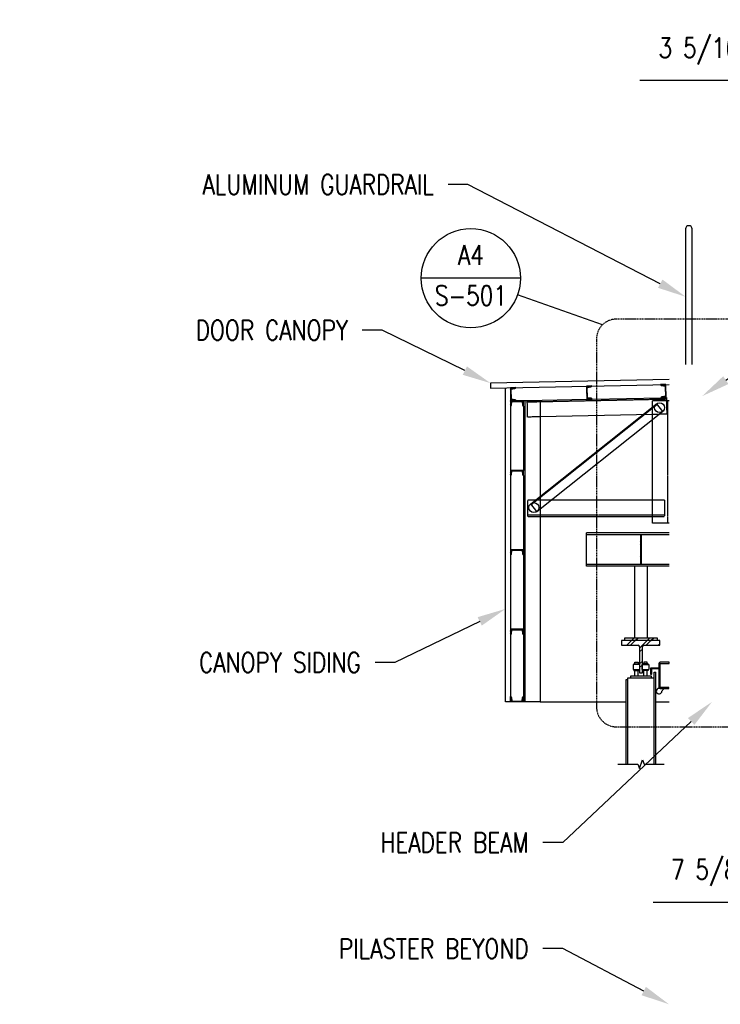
# Model space of a CAD drawing. Header units: inches. Extents: x -3652 to 3886, y -220 to 417.
# Tile 3 of 42: x -166 to 45, y 85 to 382. Entities that reach past the tile are written whole.
import ezdxf
from ezdxf import colors
from ezdxf.entities.mleader import LeaderData, LeaderLine
from ezdxf.enums import TextEntityAlignment as Align
from ezdxf.math import Vec2, Vec3

# ---------------------------------------------------------------- set-up
doc = ezdxf.new("R2010")
doc.units = ezdxf.units.IN
doc.header["$MEASUREMENT"] = 0
for name, pattern in [('Dash', [0.25, 0.125, -0.125]), ('Hidden 3_32_', [0.140625, 0.09375, -0.046875]), ('HIDDEN2', [0.1875, 0.125, -0.0625])]:
    doc.linetypes.add(name, pattern=pattern)
doc.layers.get('Defpoints').update_dxf_attribs({"color": 243})
for name, color, linetype in [('A-WALL-PATT', 8, 'Continuous'), ('S-ANNO-DIMS', 1, 'Continuous'), ('S-ANNO-TEXT', 2, 'Continuous'), ('S-BEAM', 10, 'Continuous'), ('S-BEAM-HDLN', 1, 'Dash'), ('S-COLS', 2, 'Continuous'), ('S-DETL', 90, 'Continuous'), ('S-DETL-GENF', 90, 'Continuous'), ('S-DETL-LIGHT', 2, 'Continuous'), ('S-DETL-MEDM', 3, 'Continuous'), ('S-DETL-PATT', 1, 'Continuous'), ('S-DETL-THIN', 1, 'Continuous'), ('S-GUARD RAIL', 1, 'Continuous')]:
    doc.layers.add(name, color=color, linetype=linetype)
for name, color, linetype, lineweight in [('G-ANNO-REFR', 2, 'Continuous', 35), ('S-ANNO-SYMB', 2, 'Continuous', 25), ('S-CANOPY', 1, 'Continuous', 25)]:
    doc.layers.add(name, color=color, linetype=linetype, lineweight=lineweight)
doc.styles.add('AEC_COMN_TITLE', font='romans.shx', dxfattribs={"width": 0.8, "height": 0.1875})
doc.styles.add('Annotative', font='romans.shx', dxfattribs={"width": 0.8, "height": 0.125})
doc.styles.add('ROMANS', font='ROMANS.shx', dxfattribs={"width": 0.8})
doc.dimstyles.new('Annotative', dxfattribs={"dimscale": 0, "dimtxt": 0.125, "dimasz": 0.125, "dimexe": 0.179688, "dimexo": 0.0625, "dimgap": 0.09, "dimtad": 1, "dimdec": 3, "dimzin": 3, "dimdsep": 46, "dimlunit": 4, "dimtxsty": 'Annotative', "dimcen": 0.09, "dimclrt": 2, "dimazin": 2, "dimtfac": 1, "dimtdec": 3, "dimtmove": 1, "dimatfit": 3, "dimfxl": 1, "dimtfill": 1, "dimfrac": 2, "dimtolj": 1, "dimtzin": 0, "dimarcsym": 0})
pattern_1 = [(45, (-1894.02302, 44), (-0.176776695, 0.176776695), []), (45, (-1894.02302, 44.125), (-0.176776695, 0.176776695), [])]
pattern_2 = [(45, (-1698.99736, 44), (-0.176776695, 0.176776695), []), (45, (-1698.99736, 44.125), (-0.176776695, 0.176776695), [])]
pattern_3 = [(45, (17.719, 136.627), (-2.37588, 2.37588), []), (45, (17.719, 140.227), (-2.37588, 2.37588), [])]

# ---------------------------------------------------------------- blocks, each defined once
blk = doc.blocks.new('*D16')
at = {"layer": 'Defpoints', "color": 0, "transparency": 16777216}
for p in [(75.31, 363.9), (72, 278), (75.31, 194)]:
    blk.add_point(p, dxfattribs=at)
at = {"layer": 'S-ANNO-DIMS', "color": 0, "lineweight": -2, "transparency": 16777216}
for p, q in [((72, 281), (72, 372.53)), ((75.31, 197), (75.31, 372.53)), ((66, 363.9), (21.19, 363.9)), ((75.31, 363.9), (72, 363.9)), ((81.31, 363.9), (87.31, 363.9))]:
    blk.add_line(p, q, dxfattribs=at)
at = {"layer": 'S-ANNO-DIMS', "color": 0, "transparency": 16777216}
for points in [[(66, 364.9), (66, 362.9), (72, 363.9)], [(81.31, 364.9), (81.31, 362.9), (75.31, 363.9)]]:
    blk.add_solid(points, dxfattribs=at)
at = {"layer": 'S-ANNO-DIMS', "color": 2, "transparency": 16777216, "insert": (40.59, 372.79), "char_height": 6, "attachment_point": 5, "style": 'Annotative', "bg_fill": 3, "box_fill_scale": 1.25, "bg_fill_color": 256, "bg_fill_true_color": 13158600, "bg_fill_transparency": 0}
blk.add_mtext('\\A1;3 5/16"', dxfattribs=at)
blk = doc.blocks.new('051200_StructuralFraming-C-Channel - C4X5_4-1771584-DOOR RAIL SUPPORT 1')
at = {"lineweight": -3}
for p, q in [((832.23, 227.98), (830.65, 227.95)), ((830.95, 227.66), (830.95, 227.66)), ((830.95, 227.66), (832.06, 227.5)), ((832.06, 227.5), (832.12, 224.45)), ((832.31, 223.98), (832.23, 227.98)), ((832.23, 227.98), (832.23, 227.98)), ((830.73, 223.95), (832.31, 223.98)), ((832.12, 224.45), (831.02, 224.25)), ((832.32, 223.98), (832.31, 223.98))]:
    blk.add_line(p, q, dxfattribs=at)
for centre, start, end in [((830.95, 227.95), 181.19, 271.19), ((831.03, 223.95), 91.19, 181.19)]:
    blk.add_arc(centre, 0.296, start, end, dxfattribs=at)
blk = doc.blocks.new('051200_StructuralFraming-C-Channel - C4X5_4-V27-DOOR RAIL SUPPORT 1')
at = {"lineweight": -3}
for p, q in [((785.21, 223), (785.21, 221.42)), ((789.21, 223), (785.21, 223)), ((785.5, 221.72), (785.68, 222.82)), ((785.68, 222.82), (788.74, 222.82)), ((788.74, 222.82), (788.91, 221.72)), ((789.21, 221.42), (789.21, 223))]:
    blk.add_line(p, q, dxfattribs=at)
for centre, start, end in [((785.21, 221.72), 270, 0), ((789.21, 221.72), 180, 270)]:
    blk.add_arc(centre, 0.296, start, end, dxfattribs=at)
blk = doc.blocks.new('051200_StructuralFraming-C-Channel - C4X5_4-1771553-DOOR RAIL SUPPORT 1')
at = {"lineweight": -3}
for p, q in [((786.82, 227.04), (785.24, 227.01)), ((785.24, 227.01), (785.32, 223.01)), ((785.44, 226.55), (786.53, 226.74)), ((785.5, 223.49), (785.44, 226.55)), ((786.6, 223.34), (785.5, 223.49)), ((785.32, 223.01), (786.9, 223.05))]:
    blk.add_line(p, q, dxfattribs=at)
for centre, start, end in [((786.53, 227.04), 271.19, 1.19), ((786.61, 223.04), 1.19, 91.19)]:
    blk.add_arc(centre, 0.296, start, end, dxfattribs=at)
blk = doc.blocks.new('051200_StructuralFraming-C-Channel - C4X5_4-V28-DOOR RAIL SUPPORT 1')
at = {"lineweight": -3}
for p, q in [((809.82, 227.52), (808.24, 227.49)), ((808.24, 227.49), (808.32, 223.49)), ((808.43, 227.02), (809.53, 227.22)), ((808.49, 223.96), (808.43, 227.02)), ((808.32, 223.49), (809.9, 223.52)), ((809.6, 223.81), (808.49, 223.96))]:
    blk.add_line(p, q, dxfattribs=at)
for centre, start, end in [((809.52, 227.52), 271.19, 1.19), ((809.6, 223.52), 1.19, 91.19)]:
    blk.add_arc(centre, 0.296, start, end, dxfattribs=at)
blk = doc.blocks.new('051200_StructuralFraming-C-Channel - C4X5_4-V15-DOOR RAIL SUPPORT 2')
at = {"lineweight": -3}
for p, q in [((753.71, 202), (753.71, 200.42)), ((757.71, 202), (753.71, 202)), ((754, 200.72), (754.18, 201.82)), ((754.18, 201.82), (757.24, 201.82)), ((757.24, 201.82), (757.41, 200.72)), ((757.71, 200.42), (757.71, 202))]:
    blk.add_line(p, q, dxfattribs=at)
for centre, start, end in [((753.71, 200.72), 270, 0), ((757.71, 200.72), 180, 270)]:
    blk.add_arc(centre, 0.296, start, end, dxfattribs=at)
blk = doc.blocks.new('Detail Callout AEC')
at = {"color": 0, "linetype": 'ByBlock', "lineweight": -3, "transparency": 16777216}
blk.add_line((0.25, 0), (-0.25, 0), dxfattribs=at)
blk.add_line((0.25, 0), (-0.25, 0), dxfattribs=at)
blk.add_circle((0, 0), 0.25, dxfattribs=at)
blk.add_circle((0, 0), 0.25, dxfattribs=at)
at = {"color": 0, "linetype": 'ByBlock', "lineweight": -3, "transparency": 16777216, "style": 'AEC_COMN_TITLE'}
for tag, p in [('VIEWNUMBER', (0, 0.0508)), ('VIEWNUMBER', (0, 0.0508)), ('SHEETNUMBER', (0, -0.1263)), ('SHEETNUMBER', (0, -0.1263))]:
    blk.add_attdef(tag, text='', height=0.0938, dxfattribs=at).set_placement(p, align=Align.CENTER)
blk = doc.blocks.new('*D41')
at = {"layer": 'Defpoints', "color": 0, "transparency": 16777216}
for p in [(79.56, 140.45), (72, 115.43), (72, 106.8)]:
    blk.add_point(p, dxfattribs=at)
at = {"layer": 'S-ANNO-DIMS', "color": 0, "lineweight": -2, "transparency": 16777216}
for p, q in [((79.56, 137.45), (79.56, 106.8)), ((72, 109.8), (72, 124.05)), ((25.16, 115.43), (72, 115.43)), ((66, 115.43), (60, 115.43)), ((79.56, 115.43), (72, 115.43)), ((79.56, 115.43), (72, 115.43)), ((85.56, 115.43), (91.56, 115.43))]:
    blk.add_line(p, q, dxfattribs=at)
at = {"layer": 'S-ANNO-DIMS', "color": 0, "transparency": 16777216}
for points in [[(66, 116.43), (66, 114.43), (72, 115.43)], [(85.56, 116.43), (85.56, 114.43), (79.56, 115.43)]]:
    blk.add_solid(points, dxfattribs=at)
at = {"layer": 'S-ANNO-DIMS', "color": 2, "transparency": 16777216, "insert": (42.28, 124.32), "char_height": 6, "attachment_point": 5, "style": 'Annotative', "bg_fill": 3, "box_fill_scale": 1.25, "bg_fill_color": 256, "bg_fill_true_color": 13158600, "bg_fill_transparency": 0}
blk.add_mtext('\\A1;7 5/8"', dxfattribs=at)

msp = doc.modelspace()

# ---------------------------------------------------------------- hatches: boundary and pattern name
at = {"layer": 'S-DETL-PATT'}
h = msp.add_hatch(dxfattribs=at)
h.set_pattern_fill('STEEL', color=256, scale=2)
h.set_pattern_definition(pattern_1)
h.paths.add_polyline_path([(-16.67437, 270.74248, 0.405916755), (-16.38452, 271.03616), (-17.96406, 271.00335), (-17.88117, 267.01262), (-16.30151, 267.04543, 0.414213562), (-16.60359, 267.33522), (-17.70697, 267.48656), (-17.77051, 270.54545)])
h = msp.add_hatch(dxfattribs=at)
h.set_pattern_fill('STEEL', color=256, scale=2)
h.set_pattern_definition(pattern_1)
h.paths.add_polyline_path([(6.32067, 271.22015, 0.405916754), (6.61052, 271.51382), (5.03098, 271.48101), (5.11387, 267.49028), (6.69353, 267.52309, 0.414213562), (6.39145, 267.81288), (5.28807, 267.96422), (5.22453, 271.02312)])
h = msp.add_hatch(dxfattribs=at)
h.set_pattern_fill('STEEL', color=256, scale=2)
h.set_pattern_definition(pattern_1)
h.paths.add_polyline_path([(-18, 265.42, 0.414213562), (-17.704, 265.716), (-17.50063, 267), (-18, 267)])
h = msp.add_hatch(dxfattribs=at)
h.set_pattern_fill('STEEL', color=256, scale=2)
h.set_pattern_definition(pattern_2)
h.paths.add_polyline_path([(-18, 244.42, 0.414213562), (-17.704, 244.716), (-17.50063, 246), (-18, 246)])
h = msp.add_hatch(dxfattribs=at)
h.set_pattern_fill('STEEL', color=256, scale=2)
h.set_pattern_definition(pattern_2)
h.paths.add_polyline_path([(-18, 220.42, 0.414213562), (-17.704, 220.716), (-17.50063, 222), (-18, 222)])
h = msp.add_hatch(dxfattribs=at)
h.set_pattern_fill('STEEL', color=256, scale=2)
h.set_pattern_definition(pattern_2)
h.paths.add_polyline_path([(-17.52978, 197.816), (-14.47022, 197.816), (-14.296, 196.716, 0.414213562), (-14, 196.42), (-14, 198), (-18, 198), (-18, 196.42, 0.414213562), (-17.704, 196.716)])
h = msp.add_hatch(dxfattribs=at)
h.set_pattern_fill('STEEL', color=256, scale=2)
h.set_pattern_definition(pattern_2)
h.paths.add_polyline_path([(-17.52978, 176.184), (-14.47022, 176.184), (-14.296, 177.284, -0.414213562), (-14, 177.58), (-14, 176), (-18, 176), (-18, 177.58, -0.414213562), (-17.704, 177.284)])

# ---------------------------------------------------------------- linework, layer by layer
at = {"layer": 'Defpoints'}
msp.add_circle((-10.88737, 234.75), 1.5, dxfattribs=at)
at = {"layer": 'S-ANNO-SYMB', "lineweight": -3}
msp.add_line((9.81097, 289.9897), (-15.8163, 299.08607), dxfattribs=at)
at = {"layer": 'S-ANNO-SYMB', "linetype": 'Continuous'}
msp.add_lwpolyline([(14.5068, 157.13137), (20.53024, 157.13137), (21.01852, 155.78983), (21.99508, 158.47291), (22.48336, 157.13137), (28.5068, 157.13137)], dxfattribs=at)
at = {"layer": 'S-BEAM'}
for p, q in [((-12.89237, 267.11627), (5.11192, 267.49035)), ((-12.88995, 267), (-12.89237, 267.11627)), ((5, 226.53), (5, 227.145)), ((5, 225.8325), (5, 226.53)), ((5, 218.3575), (5, 225.8325)), ((5, 217.66), (5, 218.3575)), ((5, 217.045), (5, 217.66)), ((19.5068, 217.045), (5, 217.045))]:
    msp.add_line(p, q, dxfattribs=at)
at = {"layer": 'S-BEAM', "linetype": 'Hidden 3_32_'}
for p, q in [((-12.7885, 262.11735), (-12.88991, 266.99805)), ((-9.00195, 266.69699), (-12.88198, 266.61638)), ((-12.78886, 262.13438), (-12.7885, 262.11735)), ((-9.00195, 262.19602), (-12.7885, 262.11735)), ((-12.77279, 232), (-12.77279, 237)), ((-12.77279, 237), (-12.77279, 236.98296)), ((-9.00195, 237), (-12.77279, 237)), ((-9.00195, 232.5), (-12.77279, 232.5)), ((-12.77279, 232), (-9.00195, 232))]:
    msp.add_line(p, q, dxfattribs=at)
at = {"layer": 'S-CANOPY', "lineweight": -3}
for p, q in [((-24, 272.37829), (-24, 270.87797)), ((-19.5, 176), (-19.5, 270.97144)), ((-18, 271.0026), (-18, 176)), ((-18, 176), (-19.5, 176))]:
    msp.add_line(p, q, dxfattribs=at)
at = {"layer": 'S-COLS'}
for p, q in [((-9, 267), (-14, 267)), ((-14, 265.42), (-14, 246)), ((-9, 267), (-9, 176)), ((-14, 244.42), (-14, 176)), ((-14, 220.42), (-14, 219.76659)), ((-9, 176), (-14, 176)), ((-9, 176), (17.0068, 176)), ((26.0068, 176), (30, 176))]:
    msp.add_line(p, q, dxfattribs=at)
at = {"layer": 'S-COLS', "linetype": 'HIDDEN2'}
msp.add_line((-13.5, 176), (-13.5, 267), dxfattribs=at)
at = {"layer": 'S-DETL', "lineweight": -3}
for p, q in [((16.5068, 195.28957), (16.5068, 194.53957)), ((19.6318, 187.495), (19.6318, 187.995)), ((19.6318, 187.995), (20.6318, 187.995)), ((20.6318, 187.995), (20.6318, 187.495)), ((23.3818, 187.995), (22.3818, 187.995)), ((22.3818, 187.995), (22.3818, 187.495)), ((23.3818, 187.495), (23.3818, 187.995)), ((21.1318, 187.245), (19.1318, 187.245)), ((19.1318, 187.245), (19.1318, 185.745)), ((19.1318, 185.745), (21.1318, 185.745)), ((19.3818, 187.495), (20.8818, 187.495)), ((19.3818, 187.245), (19.3818, 187.495)), ((19.3818, 185.745), (19.3818, 185.495)), ((19.3818, 185.495), (20.8818, 185.495)), ((19.6318, 183.75), (19.6318, 185.495)), ((20.6318, 183.75), (20.6318, 185.495)), ((20.8818, 187.495), (20.8818, 187.245)), ((20.8818, 185.495), (20.8818, 185.745)), ((21.1318, 185.745), (21.1318, 187.245)), ((21.8818, 185.745), (21.8818, 187.245)), ((21.8818, 187.245), (23.8818, 187.245)), ((21.8818, 185.745), (23.8818, 185.745)), ((23.6318, 187.495), (22.1318, 187.495)), ((22.1318, 187.495), (22.1318, 187.245)), ((22.1318, 185.495), (22.1318, 185.745)), ((23.6318, 185.495), (22.1318, 185.495)), ((22.3818, 183.75), (22.3818, 185.495)), ((23.3818, 183.75), (23.3818, 185.495)), ((23.6318, 187.245), (23.6318, 187.495)), ((23.6318, 185.745), (23.6318, 185.495)), ((23.8818, 187.245), (23.8818, 185.745)), ((25.5068, 157.13137), (25.5068, 185)), ((25.5068, 185), (26.0068, 185)), ((26.0068, 157.13137), (26.0068, 185)), ((17.0068, 157.13137), (17.0068, 182.75)), ((17.0068, 182.75), (17.5068, 182.75)), ((17.5068, 183.25), (25.5068, 183.25)), ((17.5068, 157.13137), (17.5068, 183.25)), ((24.6943, 183.75), (18.3193, 183.75)), ((18.3193, 183.75), (18.3193, 183.25)), ((24.6943, 183.25), (24.6943, 183.75))]:
    msp.add_line(p, q, dxfattribs=at)
at = {"layer": 'S-DETL-GENF', "lineweight": 30}
msp.add_line((19.5068, 217.045), (19.5068, 195.28957), dxfattribs=at)
at = {"layer": 'S-DETL-LIGHT'}
msp.add_lwpolyline([(29.118, 179.98763), (26.58313, 179.98763, 1.746039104), (27.853, 179.22846, -0.062808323), (28.51334, 179.98763)], format="xyb", dxfattribs=at)
at = {"layer": 'S-DETL-MEDM', "linetype": 'Continuous'}
for points in [[(27.3193, 180), (29.9443, 180), (29.9443, 180.375), (27.3193, 180.37058), (27.3193, 187.625), (30.0068, 187.625), (30.0068, 188), (27.3193, 188, 0.414213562), (26.9443, 187.625), (26.9443, 180.375, 0.414213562)], [(24.4443, 184.25), (24.4443, 186.25), (26.9443, 186.25, -0.443084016), (26.6943, 186), (24.88626, 186, 0.461578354), (24.6943, 185.80804), (24.6943, 184.5, -0.471643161)]]:
    msp.add_lwpolyline(points, format="xyb", close=True, dxfattribs=at)
at = {"layer": 'S-DETL-THIN'}
msp.add_line((-9.95387, 233.57587), (-11.82087, 235.92413), dxfattribs=at)
at = {"layer": 'S-DETL-THIN', "lineweight": -3}
for p, q in [((15.6068, 194.53957), (15.6068, 193.09957)), ((21.1018, 184.75), (21.9118, 184.75))]:
    msp.add_line(p, q, dxfattribs=at)

# ---------------------------------------------------------------- block references
at = {"layer": 'G-ANNO-REFR', "lineweight": -3}
ref = msp.add_blockref('Detail Callout AEC', (-29.9522, 304.10359), dxfattribs=dict(at, xscale=59.99988000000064, yscale=59.99988000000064, zscale=59.99988000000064))
ref.add_attrib('VIEWNUMBER', 'A4', dxfattribs={"layer": 'S-ANNO-TEXT', "color": 1, "transparency": 16777216, "height": 6, "style": 'ROMANS', "width": 0.8}).set_placement((-29.9522, 306.35358), align=Align.BOTTOM_CENTER)
ref.add_attrib('SHEETNUMBER', 'S-501', dxfattribs={"layer": 'S-ANNO-TEXT', "color": 1, "transparency": 16777216, "height": 6, "style": 'ROMANS', "width": 0.8}).set_placement((-29.9522, 295.8486), align=Align.CENTER)
at = {"layer": 'S-DETL-THIN', "lineweight": -3}
for name, p in [('051200_StructuralFraming-C-Channel - C4X5_4-1771553-DOOR RAIL SUPPORT 1', (-803.20594, 44)), ('051200_StructuralFraming-C-Channel - C4X5_4-V28-DOOR RAIL SUPPORT 1', (-803.20594, 44)), ('051200_StructuralFraming-C-Channel - C4X5_4-V27-DOOR RAIL SUPPORT 1', (-803.20594, 44)), ('051200_StructuralFraming-C-Channel - C4X5_4-V15-DOOR RAIL SUPPORT 2', (-771.70594, 44)), ('051200_StructuralFraming-C-Channel - C4X5_4-V15-DOOR RAIL SUPPORT 2', (-771.70594, 20)), ('051200_StructuralFraming-C-Channel - C4X5_4-V15-DOOR RAIL SUPPORT 2', (-771.70594, -4))]:
    msp.add_blockref(name, p, dxfattribs=at)
at = {"layer": 'S-DETL-THIN', "lineweight": -3, "xscale": -1, "rotation": 180}
msp.add_blockref('051200_StructuralFraming-C-Channel - C4X5_4-V15-DOOR RAIL SUPPORT 2', (-771.70594, 378), dxfattribs=at)

# ---------------------------------------------------------------- dimensions: what is measured, and where the dimension line sits
at = {"layer": 'S-ANNO-DIMS'}
dim = msp.add_linear_dim(base=(75.3125, 363.90308), p1=(72, 278), p2=(75.3125, 194), dimstyle='Annotative', override={"dimdec": 4, "dimpost": '\\X'}, dxfattribs=at)
dim.commit()
dim.dimension.update_dxf_attribs({"geometry": '*D16', "text_midpoint": (40.59429, 363.90308), "dimtype": 160})

# ---------------------------------------------------------------- leaders
at = {"layer": 'S-ANNO-TEXT'}
ml = msp.add_multileader_mtext('Standard', dxfattribs=at)
ml.set_content('DOOR CANOPY', color=2, style='Annotative')
ml.set_leader_properties(color=1)
ml.build(insert=Vec2(0, 0))
ml.multileader.update_dxf_attribs({"dogleg_length": 0.125, "arrow_head_size": 8.64, "scale": 48})
ctx = ml.context
ctx.base_point, ctx.scale, ctx.char_height, ctx.arrow_head_size, ctx.landing_gap_size, ctx.plane_origin = Vec3(-122.64055, 288.39272), 48, 6, 8.64, 4.32, Vec3(-24, 267)
ctx.text_align_type = 2
notes = []
notes.append((ctx, [(0, (1, 1, 0), (-56.80055, 288.39272), (-1, 0), 6, [(0, [(-24, 272.37829)], 0, [])])]))
ctx.mtext.insert, ctx.mtext.alignment, ctx.mtext.flow_direction = Vec3(-67.12055, 291.39272), 3, 5
ml = msp.add_multileader_mtext('Standard', dxfattribs=at)
ml.set_content('CANOPY SIDING', color=2, style='Annotative')
ml.set_leader_properties(color=1)
ml.build(insert=Vec2(0, 0))
ml.multileader.update_dxf_attribs({"dogleg_length": 0.125, "arrow_head_size": 8.64, "scale": 48})
ctx = ml.context
ctx.base_point, ctx.scale, ctx.char_height, ctx.arrow_head_size, ctx.landing_gap_size, ctx.plane_origin = Vec3(-121.72102, 187.89672), 48, 6, 8.64, 4.32, Vec3(-20.10904, 166.504)
ctx.text_align_type = 2
notes.append((ctx, [(0, (1, 1, 0), (-52.90959, 187.89672), (-1, 0), 6, [(0, [(-19.5, 204.10146)], 0, [])])]))
ctx.mtext.insert, ctx.mtext.alignment, ctx.mtext.flow_direction = Vec3(-63.22959, 190.89672), 3, 5
ml = msp.add_multileader_mtext('Standard', dxfattribs=at)
ml.set_content('HEADER BEAM', color=2, style='Annotative')
ml.set_leader_properties(color=1)
ml.build(insert=Vec2(0, 0))
ml.multileader.update_dxf_attribs({"dogleg_length": 0.125, "arrow_head_size": 8.64, "scale": 48})
ctx = ml.context
ctx.base_point, ctx.scale, ctx.char_height, ctx.arrow_head_size, ctx.landing_gap_size, ctx.plane_origin = Vec3(-65.94961, 133.47305), 48, 6, 8.64, 4.32, Vec3(20.3648, 122.99848)
ctx.text_align_type = 2
notes.append((ctx, [(0, (1, 1, 0), (-2.16675, 133.47305), (-1, 0), 6, [(0, [(42.98711, 176)], 0, [])])]))
ctx.mtext.insert, ctx.mtext.width, ctx.mtext.alignment, ctx.mtext.flow_direction = Vec3(-12.48675, 136.47305), 75.8297545, 3, 5
ml = msp.add_multileader_mtext('Standard', dxfattribs=at)
ml.set_content('PILASTER BEYOND', color=2, style='Annotative')
ml.set_leader_properties(color=1)
ml.build(insert=Vec2(0, 0))
ml.multileader.update_dxf_attribs({"dogleg_length": 0.125, "arrow_head_size": 8.64, "scale": 48})
ctx = ml.context
ctx.base_point, ctx.scale, ctx.char_height, ctx.arrow_head_size, ctx.landing_gap_size, ctx.plane_origin = Vec3(-80.12104, 101.35871), 48, 6, 8.64, 4.32, Vec3(20.3648, 75.19534)
ctx.text_align_type = 2
notes.append((ctx, [(0, (1, 1, 0), (-2.16675, 101.35871), (-1, 0), 6, [(0, [(30, 84.52519)], 0, [])])]))
ctx.mtext.insert, ctx.mtext.alignment, ctx.mtext.flow_direction = Vec3(-12.48675, 104.35871), 3, 5
for ctx, leaders in notes:
    for number, flags, end, landing, length, lines in leaders:
        leader = LeaderData()
        leader.index, (leader.has_last_leader_line, leader.has_dogleg_vector, leader.attachment_direction) = number, flags
        leader.last_leader_point, leader.dogleg_vector, leader.dogleg_length = Vec3(end), Vec3(landing), length
        for number, points, colour, breaks in lines:
            line = LeaderLine()
            line.index, line.vertices, line.color, line.breaks = number, Vec3.list(points), colors.encode_raw_color(colour), breaks
            leader.lines.append(line)
        ctx.leaders.append(leader)

# ---------------------------------------------------------------- next in the draw order: hatches: boundary and pattern name
at = {"layer": 'A-WALL-PATT', "lineweight": -3}
h = msp.add_hatch(dxfattribs=at)
h.set_pattern_fill('FP_3', color=8, style=0, pattern_type=2)
h.set_pattern_definition([(45, (17.719, 149.645), (-2.37588, 2.37588), []), (45, (17.719, 153.245), (-2.37588, 2.37588), [])])
h.paths.add_polyline_path([(21.6943, 217.66), (21.6943, 226.53), (21.3193, 226.53), (21.3193, 217.66)])
h = msp.add_hatch(dxfattribs=at)
h.set_pattern_fill('FP_3', color=8, style=0, pattern_type=2)
h.set_pattern_definition(pattern_3)
h.paths.add_polyline_path([(21.9118, 184.75), (21.9118, 192.59957), (21.92884, 192.72898), (21.97879, 192.84957), (22.05825, 192.95313), (22.1618, 193.03259), (22.28239, 193.08254), (22.4118, 193.09957), (27.1568, 193.09957), (27.1568, 194.53957), (15.6068, 194.53957), (15.6068, 193.09957), (20.6018, 193.09957), (20.73121, 193.08254), (20.8518, 193.03259), (20.95536, 192.95313), (21.03481, 192.84957), (21.08476, 192.72898), (21.1018, 192.59957), (21.1018, 184.75)])
h = msp.add_hatch(dxfattribs=at)
h.set_pattern_fill('FP_3', color=8, style=0, pattern_type=2)
h.set_pattern_definition(pattern_3)
h.paths.add_polyline_path([(26.5068, 194.53957), (26.5068, 195.28957), (16.5068, 195.28957), (16.5068, 194.53957)])
at = {"layer": 'S-DETL-PATT'}
h = msp.add_hatch(dxfattribs=at)
h.set_pattern_fill('STEEL', color=256, scale=2)
h.set_pattern_definition(pattern_1)
h.paths.add_polyline_path([(29.02493, 271.97886), (27.44528, 271.94605, 0.414213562), (27.74736, 271.65626), (28.85074, 271.50492), (28.91428, 268.44602), (27.81814, 268.24899, 0.405138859), (27.5283, 267.95611), (27.52985, 267.95614), (29.10782, 267.98893)])

# ---------------------------------------------------------------- next in the draw order: linework, layer by layer
at = {"layer": 'Defpoints'}
msp.add_circle((27.11793, 264.96645), 1.5, dxfattribs=at)
at = {"layer": 'S-ANNO-SYMB', "linetype": 'Dash', "lineweight": -3}
msp.add_lwpolyline([(86.09057, 291.74706), (14.05361, 291.74706, 0.414213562), (8.05361, 285.74706), (8.05361, 174.44111, 0.414213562), (14.05361, 168.44111), (86.09057, 168.44111, 0.414213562), (92.09057, 174.44111), (92.09057, 285.74706, 0.414213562)], format="xyb", close=True, dxfattribs=at)
at = {"layer": 'S-BEAM', "linetype": 'Hidden 3_32_'}
for p, q in [((29.19865, 267.49071), (-9, 266.69704)), ((29.20889, 266.99805), (29.29213, 262.99168)), ((29.29213, 262.99168), (25.00195, 262.90254)), ((28.59156, 237), (25.00195, 237)), ((28.59156, 236.98296), (28.59156, 237)), ((28.59156, 237), (28.59156, 232)), ((25, 232.5), (-9, 232.5)), ((28.59156, 232.5), (25.00195, 232.5)), ((25.00195, 232), (28.59156, 232))]:
    msp.add_line(p, q, dxfattribs=at)
at = {"layer": 'S-BEAM'}
for p, q in [((6.69353, 267.52322), (27.52985, 267.95614)), ((29.10782, 267.98893), (29.18827, 267.9906)), ((29.18827, 267.9906), (29.20885, 267)), ((25, 262.9025), (-9, 262.19606)), ((25, 237), (-9, 237)), ((-9, 232), (25, 232)), ((30, 227.145), (5, 227.145)), ((21.3193, 226.53), (5, 226.53)), ((30, 226.53), (21.6943, 226.53)), ((5, 217.66), (21.3193, 217.66)), ((21.6943, 217.66), (30, 217.66)), ((30, 217.045), (23.5068, 217.045))]:
    msp.add_line(p, q, dxfattribs=at)
at = {"layer": 'S-BEAM-HDLN'}
for p, q in [((27.53392, 267.95623), (29.10586, 267.98889)), ((29.29213, 262.99168), (29.29178, 263.00871))]:
    msp.add_line(p, q, dxfattribs=at)
at = {"layer": 'S-CANOPY', "lineweight": -3}
for p, q in [((30, 273.5), (-24, 272.37829)), ((-24, 270.87797), (30, 271.99968))]:
    msp.add_line(p, q, dxfattribs=at)
at = {"layer": 'S-COLS'}
for p, q in [((25, 230), (25, 267)), ((30, 267), (25, 267)), ((30, 230), (25, 230))]:
    msp.add_line(p, q, dxfattribs=at)
at = {"layer": 'S-COLS', "linetype": 'Hidden 3_32_'}
msp.add_line((29.5, 267), (29.5, 230), dxfattribs=at)
at = {"layer": 'S-DETL', "lineweight": -3}
for p, q in [((21.3193, 226.53), (21.3193, 217.66)), ((21.6943, 226.53), (21.3193, 226.53)), ((21.6943, 217.66), (21.6943, 226.53)), ((21.3193, 217.66), (21.6943, 217.66)), ((26.5068, 195.28957), (16.5068, 195.28957)), ((26.5068, 194.53957), (26.5068, 195.28957))]:
    msp.add_line(p, q, dxfattribs=at)
at = {"layer": 'S-DETL-GENF', "lineweight": 30}
for p, q in [((23.5068, 217.045), (19.5068, 217.045)), ((23.5068, 195.28957), (23.5068, 217.045))]:
    msp.add_line(p, q, dxfattribs=at)
at = {"layer": 'S-DETL-THIN'}
for p, q in [((-11.82087, 235.92413), (26.18442, 266.14058)), ((-11.66529, 235.72844), (26.34001, 265.94489)), ((26.18442, 266.14058), (28.05143, 263.79232)), ((-9.95387, 233.57587), (28.05143, 263.79232))]:
    msp.add_line(p, q, dxfattribs=at)
at = {"layer": 'S-DETL-THIN', "lineweight": -3}
for p, q in [((27.1568, 194.53957), (15.6068, 194.53957)), ((27.1568, 193.09957), (27.1568, 194.53957)), ((15.6068, 193.09957), (20.6018, 193.09957)), ((21.1018, 192.59957), (21.1018, 184.75)), ((21.9118, 184.75), (21.9118, 192.59957)), ((22.4118, 193.09957), (27.1568, 193.09957))]:
    msp.add_line(p, q, dxfattribs=at)
for centre, start, end in [((20.6018, 192.59957), 360, 90), ((22.4118, 192.59957), 90, 180)]:
    msp.add_arc(centre, 0.5, start, end, dxfattribs=at)
at = {"layer": 'S-GUARD RAIL'}
msp.add_lwpolyline([(37, 278), (37, 319, 1), (35, 319), (35, 278)], format="xyb", dxfattribs=at)

# ---------------------------------------------------------------- next in the draw order: block references
at = {"layer": 'S-DETL-THIN', "lineweight": -3}
msp.add_blockref('051200_StructuralFraming-C-Channel - C4X5_4-1771584-DOOR RAIL SUPPORT 1', (-803.20594, 44), dxfattribs=at)

# ---------------------------------------------------------------- next in the draw order: dimensions: what is measured, and where the dimension line sits
at = {"layer": 'S-ANNO-DIMS'}
dim = msp.add_linear_dim(base=(72, 115.4285281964), p1=(79.5625, 140.45), p2=(72, 106.8035281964), dimstyle='Annotative', override={"dimpost": '\\X'}, dxfattribs=at)
dim.commit()
dim.dimension.update_dxf_attribs({"geometry": '*D41', "text_midpoint": (42.2800469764, 115.4285281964), "dimtype": 160})

# ---------------------------------------------------------------- next in the draw order: leaders
at = {"layer": 'S-ANNO-TEXT'}
ml = msp.add_multileader_mtext('Standard', dxfattribs=at)
ml.set_content('ALUMINUM GUARDRAIL', color=2, style='Annotative')
ml.set_leader_properties(color=1)
ml.build(insert=Vec2(0, 0))
ml.multileader.update_dxf_attribs({"dogleg_length": 0.125, "arrow_head_size": 8.64, "scale": 48})
ctx = ml.context
ctx.base_point, ctx.scale, ctx.char_height, ctx.arrow_head_size, ctx.landing_gap_size, ctx.plane_origin = Vec3(-123.89134, 332.43515), 48, 6, 8.64, 4.32, Vec3(35, 298.5)
ctx.text_align_type = 2
notes = []
notes.append((ctx, [(0, (1, 1, 0), (-30.85134, 332.43515), (-1, 0), 6, [(0, [(35, 298.5)], 0, [])])]))
ctx.mtext.insert, ctx.mtext.alignment, ctx.mtext.flow_direction = Vec3(-41.17134, 335.43515), 3, 5
ml = msp.add_multileader_mtext('Standard', dxfattribs=at)
ml.set_content('HEADWALL', color=2, style='Annotative')
ml.set_leader_properties(color=1)
ml.build(insert=Vec2(0, 0))
ml.multileader.update_dxf_attribs({"dogleg_length": 0.125, "arrow_head_size": 8.64, "scale": 48})
ctx = ml.context
ctx.base_point, ctx.scale, ctx.char_height, ctx.arrow_head_size, ctx.landing_gap_size, ctx.plane_origin = Vec3(110.16675, 311.78795), 48, 6, 8.64, 4.32, Vec3(81.6352, 276.45099)
notes.append((ctx, [(0, (1, 1, 0), (104.16675, 311.78795), (1, 0), 6, [(0, [(40, 268.44433)], 0, [])])]))
ctx.mtext.insert, ctx.mtext.flow_direction = Vec3(114.48675, 314.78795), 5
for ctx, leaders in notes:
    for number, flags, end, landing, length, lines in leaders:
        leader = LeaderData()
        leader.index, (leader.has_last_leader_line, leader.has_dogleg_vector, leader.attachment_direction) = number, flags
        leader.last_leader_point, leader.dogleg_vector, leader.dogleg_length = Vec3(end), Vec3(landing), length
        for number, points, colour, breaks in lines:
            line = LeaderLine()
            line.index, line.vertices, line.color, line.breaks = number, Vec3.list(points), colors.encode_raw_color(colour), breaks
            leader.lines.append(line)
        ctx.leaders.append(leader)

doc.saveas('drawing.dxf')
